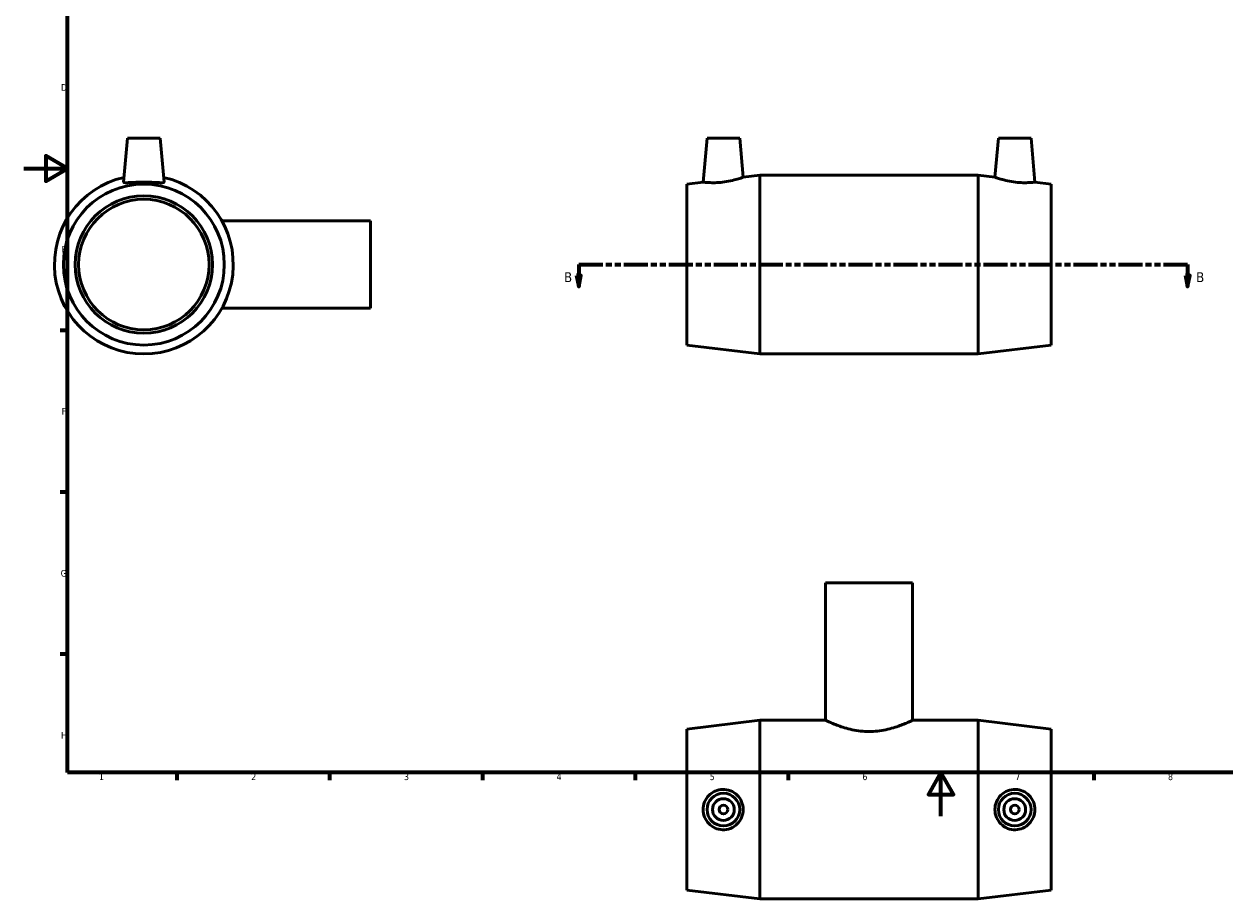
# Model space of a CAD drawing. Header units: millimetres. Extents: x 0 to 894, y -38 to 765.
# Tile 1 of 3: x 0 to 550, y -38 to 363. Entities that reach past the tile are written whole.
import ezdxf

# ---------------------------------------------------------------- set-up
doc = ezdxf.new("R2010")
doc.units = ezdxf.units.MM
doc.linetypes.add('DOUBLE_DASH_CHAIN', pattern=[1.2403, 0.6614, -0.0827, 0.1654, -0.0827, 0.1654, -0.0827])
for name, color, linetype, lineweight in [('Border (ANSI)', 7, 'Continuous', 70), ('Section Line (ANSI)', 7, 'DOUBLE_DASH_CHAIN', 70), ('Visible (ANSI)', 7, 'Continuous', 50)]:
    doc.layers.add(name, color=color, linetype=linetype, lineweight=lineweight)
doc.styles.add('Label Text (ANSI)', font='tahoma.ttf')
doc.styles.add('Note Text (ANSI)', font='tahoma.ttf')

# ---------------------------------------------------------------- blocks, each defined once
blk = doc.blocks.new('Borders Default Border')
at = {"layer": 'Border (ANSI)'}
for p, q in [((20, 222.75), (16.55, 222.75)), ((20, 148.5), (16.55, 148.5)), ((20, 74.25), (16.55, 74.25)), ((70.08, 20), (70.08, 16.55)), ((140.17, 20), (140.17, 16.55)), ((210.25, 20), (210.25, 16.55)), ((280.33, 20), (280.33, 16.55)), ((350.42, 20), (350.42, 16.55)), ((490.58, 20), (490.58, 16.55))]:
    blk.add_line(p, q, dxfattribs=at)
at = {"layer": 'Border (ANSI)', "flags": 128}
for points in [[(20, 20), (20, 574), (821, 574), (821, 20), (20, 20)], [(0, 297), (20, 297), (10, 302.77), (10, 291.23), (20, 297)], [(420.5, 0), (420.5, 20), (414.73, 10), (426.27, 10), (420.5, 20)]]:
    blk.add_lwpolyline(points, dxfattribs=at)
at = {"layer": 'Border (ANSI)', "color": 230, "true_color": 0xff0080, "char_height": 3.05, "attachment_point": 7, "style": 'Note Text (ANSI)'}
for s, insert in [('D', (16.96, 332.6)), ('E', (17.21, 258.35)), ('F', (17.29, 184.1)), ('G', (16.81, 109.79)), ('H', (16.97, 35.6)), ('1', (34.35, 16.55)), ('2', (104.2, 16.55)), ('3', (174.26, 16.49)), ('4', (244.23, 16.55)), ('5', (314.48, 16.49)), ('6', (384.49, 16.49)), ('7', (454.6, 16.55)), ('8', (524.63, 16.48))]:
    blk.add_mtext(s, dxfattribs=dict(at, insert=insert))
blk = doc.blocks.new('2dTransSection0')
at = {"layer": 'Section Line (ANSI)', "linetype": 'Continuous'}
for p, q in [((253.41, 247.93), (254.41, 242.93)), ((255.41, 247.93), (253.41, 247.93)), ((254.41, 252.93), (265.44, 252.93)), ((254.41, 252.93), (254.41, 247.93)), ((254.41, 247.93), (254.41, 242.93)), ((254.41, 242.93), (255.41, 247.93)), ((522.57, 252.93), (533.6, 252.93)), ((532.6, 247.93), (533.6, 242.93)), ((534.6, 247.93), (532.6, 247.93)), ((533.6, 252.93), (533.6, 247.93)), ((533.6, 247.93), (533.6, 242.93)), ((533.6, 242.93), (534.6, 247.93))]:
    blk.add_line(p, q, dxfattribs=at)
at = {"layer": 'Section Line (ANSI)', "linetype": 'DOUBLE_DASH_CHAIN', "ltscale": 16.631172}
blk.add_line((254.41, 252.93), (533.6, 252.93), dxfattribs=at)
at = {"layer": 'Section Line (ANSI)', "linetype": 'Continuous', "flags": 128}
for points in [[(253.41, 247.93), (254.41, 242.93), (255.41, 247.93), (253.41, 247.93)], [(532.6, 247.93), (533.6, 242.93), (534.6, 247.93), (532.6, 247.93)]]:
    blk.add_lwpolyline(points, dxfattribs=at)
at = {"layer": 'Section Line (ANSI)'}
for points in [[(253.41, 247.93), (254.41, 242.93), (255.41, 247.93), (253.41, 247.93)], [(532.6, 247.93), (533.6, 242.93), (534.6, 247.93), (532.6, 247.93)]]:
    blk.add_solid(points, dxfattribs=at)
at = {"layer": 'Section Line (ANSI)', "char_height": 4.57, "attachment_point": 7, "style": 'Label Text (ANSI)'}
for insert in [(247.66, 244.86), (537.55, 244.86)]:
    blk.add_mtext('B', dxfattribs=dict(at, insert=insert))

msp = doc.modelspace()

# ---------------------------------------------------------------- linework, layer by layer
at = {"layer": 'Visible (ANSI)'}
for p, q in [((47.459, 310.927), (45.694, 290.76)), ((62.459, 310.927), (47.459, 310.927)), ((62.459, 310.927), (64.223, 290.76)), ((313.231, 310.927), (311.465, 290.74)), ((313.231, 310.927), (328.231, 310.927)), ((328.231, 310.927), (329.8, 292.991)), ((446.831, 310.927), (445.262, 292.991)), ((461.831, 310.927), (446.831, 310.927)), ((461.831, 310.927), (463.597, 290.74)), ((329.8, 292.991), (337.431, 293.927)), ((337.431, 211.927), (337.431, 293.927)), ((337.431, 293.927), (437.631, 293.927)), ((437.631, 211.927), (437.631, 293.927)), ((445.262, 292.991), (437.631, 293.927)), ((304.031, 289.827), (311.465, 290.74)), ((304.031, 216.027), (304.031, 289.827)), ((471.031, 289.827), (463.597, 290.74)), ((471.031, 216.027), (471.031, 289.827)), ((158.959, 272.927), (90.75, 272.927)), ((158.959, 232.927), (158.959, 272.927)), ((158.959, 232.927), (90.75, 232.927)), ((304.031, 216.027), (337.431, 211.927)), ((471.031, 216.027), (437.631, 211.927)), ((337.431, 211.927), (437.631, 211.927)), ((407.531, 107.029), (367.531, 107.029)), ((367.531, 107.029), (367.531, 44.029)), ((407.531, 107.029), (407.531, 44.029)), ((304.031, 39.929), (337.431, 44.029)), ((337.431, -37.971), (337.431, 44.029)), ((337.431, 44.029), (367.531, 44.029)), ((407.531, 44.029), (437.631, 44.029)), ((437.631, -37.971), (437.631, 44.029)), ((471.031, 39.929), (437.631, 44.029)), ((304.031, -33.871), (304.031, 39.929)), ((471.031, -33.871), (471.031, 39.929)), ((304.031, -33.871), (337.431, -37.971)), ((337.431, -37.971), (437.631, -37.971)), ((471.031, -33.871), (437.631, -37.971))]:
    msp.add_line(p, q, dxfattribs=at)
for centre, radius in [((54.959, 252.927), 36.9), ((54.959, 252.927), 31.5), ((54.959, 252.927), 29.925), ((320.731, 3.029), 7.5), ((320.731, 3.029), 5), ((454.331, 3.029), 7.5), ((454.331, 3.029), 5), ((320.731, 3.029), 2), ((454.331, 3.029), 2)]:
    msp.add_circle(centre, radius, dxfattribs=at)
msp.add_arc((54.959, 252.927), 41, 102.78971, 77.21029, dxfattribs=at)
for points, knots in [([(329.8, 292.991), (329.8, 292.991), (329.562, 292.904), (328.607, 292.579), (327.89, 292.344), (326.231, 291.859), (325.169, 291.576), (322.836, 291.073), (321.564, 290.857), (320.364, 290.714)], [4.1634217, 4.1634217, 4.1634217, 4.1634217, 4.5184687, 4.5184687, 4.8735157, 4.8735157, 5.2362274, 5.2362274, 5.598939, 5.598939, 5.598939, 5.598939]), ([(454.699, 290.714), (453.498, 290.857), (452.226, 291.073), (449.893, 291.576), (448.832, 291.859), (447.172, 292.344), (446.456, 292.579), (445.5, 292.904), (445.262, 292.991), (445.262, 292.991)], [0, 0, 0, 0, 0.3627117, 0.3627117, 0.7254233, 0.7254233, 1.0804703, 1.0804703, 1.4355173, 1.4355173, 1.4355173, 1.4355173]), ([(64.223, 290.76), (64.224, 290.744), (64.223, 290.728), (64.187, 290.58), (63.929, 290.494), (62.952, 290.438), (62.234, 290.465), (60.597, 290.55), (59.565, 290.614), (57.316, 290.71), (56.099, 290.74), (53.819, 290.74), (52.601, 290.71), (50.352, 290.614), (49.321, 290.55), (47.683, 290.465), (46.965, 290.438), (45.988, 290.494), (45.73, 290.58), (45.697, 290.714)], [2.8342378, 2.8342378, 2.8342378, 2.8342378, 2.8710346, 2.8710346, 3.2109988, 3.2109988, 3.5509629, 3.5509629, 3.8929749, 3.8929749, 4.2349868, 4.2349868, 4.5769988, 4.5769988, 4.9190107, 4.9190107, 5.2589749, 5.2589749, 5.598939, 5.598939, 5.598939, 5.598939]), ([(320.364, 290.714), (319.239, 290.58), (318.04, 290.494), (315.843, 290.438), (314.844, 290.465), (313.269, 290.55), (312.588, 290.614), (311.686, 290.71), (311.465, 290.74), (311.465, 290.74)], [0, 0, 0, 0, 0.3399642, 0.3399642, 0.6799283, 0.6799283, 1.0219403, 1.0219403, 1.3639522, 1.3639522, 1.3639522, 1.3639522]), ([(463.597, 290.74), (463.597, 290.74), (463.377, 290.71), (462.474, 290.614), (461.793, 290.55), (460.219, 290.465), (459.22, 290.438), (457.022, 290.494), (455.823, 290.58), (454.699, 290.714)], [4.2349868, 4.2349868, 4.2349868, 4.2349868, 4.5769988, 4.5769988, 4.9190107, 4.9190107, 5.2589749, 5.2589749, 5.598939, 5.598939, 5.598939, 5.598939]), ([(407.531, 44.029), (407.531, 44.029), (407.407, 43.968), (406.89, 43.719), (406.498, 43.532), (405.47, 43.061), (404.834, 42.777), (403.373, 42.163), (402.548, 41.834), (400.796, 41.19), (399.806, 40.852), (397.644, 40.207), (396.473, 39.9), (394.018, 39.383), (392.731, 39.173), (390.129, 38.891), (388.813, 38.82), (386.25, 38.82), (384.933, 38.891), (382.331, 39.173), (381.045, 39.383), (378.59, 39.9), (377.419, 40.207), (375.257, 40.852), (374.266, 41.19), (372.514, 41.834), (371.689, 42.163), (370.229, 42.777), (369.592, 43.061), (368.565, 43.532), (368.173, 43.719), (367.656, 43.968), (367.531, 44.029), (367.531, 44.029)], [3.0717259, 3.0717259, 3.0717259, 3.0717259, 3.4552234, 3.4552234, 3.8387209, 3.8387209, 4.2222184, 4.2222184, 4.6057158, 4.6057158, 4.9901498, 4.9901498, 5.3745839, 5.3745839, 5.7590179, 5.7590179, 6.1434519, 6.1434519, 6.5278859, 6.5278859, 6.9123199, 6.9123199, 7.2967539, 7.2967539, 7.6811879, 7.6811879, 8.0646854, 8.0646854, 8.4481829, 8.4481829, 8.8316803, 8.8316803, 9.2151778, 9.2151778, 9.2151778, 9.2151778]), ([(320.364, -6.232), (319.239, -6.2), (318.04, -5.942), (315.843, -4.965), (314.844, -4.247), (313.269, -2.609), (312.588, -1.578), (311.686, 0.671), (311.465, 1.889), (311.465, 4.169), (311.686, 5.387), (312.588, 7.635), (313.269, 8.667), (314.844, 10.304), (315.843, 11.023), (318.04, 11.999), (319.239, 12.257), (321.564, 12.325), (322.836, 12.11), (325.169, 11.177), (326.231, 10.459), (327.89, 8.805), (328.607, 7.764), (329.562, 5.468), (329.8, 4.212), (329.8, 1.845), (329.562, 0.589), (328.607, -1.707), (327.89, -2.748), (326.231, -4.402), (325.169, -5.119), (322.836, -6.052), (321.564, -6.267), (320.364, -6.232)], [0, 0, 0, 0, 0.3399642, 0.3399642, 0.6799283, 0.6799283, 1.0219403, 1.0219403, 1.3639522, 1.3639522, 1.7059642, 1.7059642, 2.0479761, 2.0479761, 2.3879403, 2.3879403, 2.7279044, 2.7279044, 3.0906161, 3.0906161, 3.4533277, 3.4533277, 3.8083747, 3.8083747, 4.1634217, 4.1634217, 4.5184687, 4.5184687, 4.8735157, 4.8735157, 5.2362274, 5.2362274, 5.598939, 5.598939, 5.598939, 5.598939]), ([(454.699, -6.232), (453.498, -6.267), (452.226, -6.052), (449.893, -5.119), (448.832, -4.402), (447.172, -2.748), (446.456, -1.707), (445.5, 0.589), (445.262, 1.845), (445.262, 4.212), (445.5, 5.468), (446.456, 7.764), (447.172, 8.805), (448.832, 10.459), (449.893, 11.177), (452.226, 12.11), (453.498, 12.325), (455.823, 12.257), (457.022, 11.999), (459.22, 11.023), (460.219, 10.304), (461.793, 8.667), (462.474, 7.635), (463.377, 5.387), (463.597, 4.169), (463.597, 1.889), (463.377, 0.671), (462.474, -1.578), (461.793, -2.609), (460.219, -4.247), (459.22, -4.965), (457.022, -5.942), (455.823, -6.2), (454.699, -6.232)], [0, 0, 0, 0, 0.3627117, 0.3627117, 0.7254233, 0.7254233, 1.0804703, 1.0804703, 1.4355173, 1.4355173, 1.7905643, 1.7905643, 2.1456113, 2.1456113, 2.5083229, 2.5083229, 2.8710346, 2.8710346, 3.2109988, 3.2109988, 3.5509629, 3.5509629, 3.8929749, 3.8929749, 4.2349868, 4.2349868, 4.5769988, 4.5769988, 4.9190107, 4.9190107, 5.2589749, 5.2589749, 5.598939, 5.598939, 5.598939, 5.598939])]:
    msp.add_open_spline(points, degree=3, knots=knots, dxfattribs=at)
msp.add_open_spline([(45.697, 290.714), (45.694, 290.728), (45.693, 290.744), (45.694, 290.76)], degree=3, dxfattribs=at)

# ---------------------------------------------------------------- block references
msp.add_blockref('Borders Default Border', (0, 0))
at = {"layer": 'Section Line (ANSI)'}
msp.add_blockref('2dTransSection0', (0, 0), dxfattribs=at)

doc.saveas('drawing.dxf')
